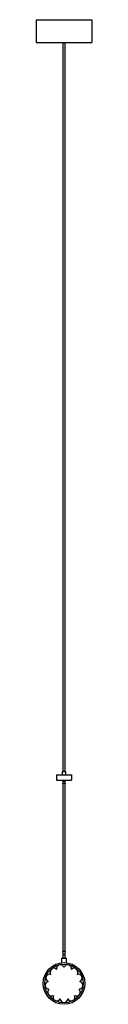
# Model space of a CAD drawing. Header units: inches. Extents: x -2.2 to 2.2, y -1.6 to 74.6.
import ezdxf

# ---------------------------------------------------------------- set-up
doc = ezdxf.new("R2010")
doc.units = ezdxf.units.IN
doc.header["$MEASUREMENT"] = 0

msp = doc.modelspace()

# ---------------------------------------------------------------- linework, layer by layer
at = {"color": 7, "linetype": 'Continuous', "lineweight": 25}
for p, q in [((-2.165, 74.605), (-2.165, 72.835)), ((-2.165, 74.605), (2.165, 74.605)), ((2.165, 74.605), (2.165, 72.835)), ((-2.165, 72.835), (2.165, 72.835)), ((-0.098, 72.835), (-0.098, 16.417)), ((0.098, 16.417), (0.098, 72.835)), ((-0.591, 16.142), (-0.591, 15.748)), ((-0.591, 16.142), (0.591, 16.142)), ((-0.138, 16.417), (-0.138, 16.142)), ((-0.138, 16.417), (0.138, 16.417)), ((0.138, 16.142), (0.138, 16.417)), ((0.591, 16.142), (0.591, 15.748)), ((-0.591, 15.748), (0.591, 15.748)), ((-0.098, 15.748), (-0.098, 1.969)), ((-0.098, 15.665), (0.098, 15.665)), ((0.098, 1.969), (0.098, 15.748)), ((-0.197, 1.969), (-0.197, 1.602)), ((-0.197, 1.969), (0.197, 1.969)), ((-0.098, 2.248), (0.098, 2.248)), ((0.197, 1.602), (0.197, 1.969))]:
    msp.add_line(p, q, dxfattribs=at)
at = {"color": 7, "linetype": 'Continuous', "lineweight": 25, "flags": 128}
for points in [[(-0.098, 15.455), (-0.091, 15.475), (-0.07, 15.492), (-0.038, 15.503), (0, 15.507), (0.038, 15.503), (0.07, 15.492), (0.091, 15.475), (0.098, 15.455)], [(-0.098, 2.459), (-0.091, 2.479), (-0.07, 2.496), (-0.038, 2.507), (0, 2.511), (0.038, 2.507), (0.07, 2.496), (0.091, 2.479), (0.098, 2.459)]]:
    msp.add_lwpolyline(points, dxfattribs=at)
at = {"color": 7, "linetype": 'Continuous', "lineweight": 25}
for radius in [1.614, 1.496]:
    msp.add_circle((0, 0), radius, dxfattribs=at)
for centre, start, end in [((-0.783, 0.884), 44.50357, 218.57335), ((-0.283, 1.147), 16.81126, 190.88104), ((0.283, 1.147), 349.11896, 163.18874), ((0.783, 0.884), 321.42665, 135.49643), ((-1.172, -0.142), 99.88819, 273.95797), ((-1.104, 0.419), 72.19588, 246.26566), ((1.104, 0.419), 293.73434, 107.80412), ((1.172, -0.142), 266.04203, 80.11181), ((-0.972, -0.671), 127.58049, 301.65027), ((0.972, -0.671), 238.34973, 52.41951), ((-0.549, -1.046), 155.2728, 329.34258), ((0, -1.181), 182.96511, 357.03489), ((0.549, -1.046), 210.65742, 24.7272)]:
    msp.add_arc(centre, 0.295, start, end, dxfattribs=at)

doc.saveas('drawing.dxf')
